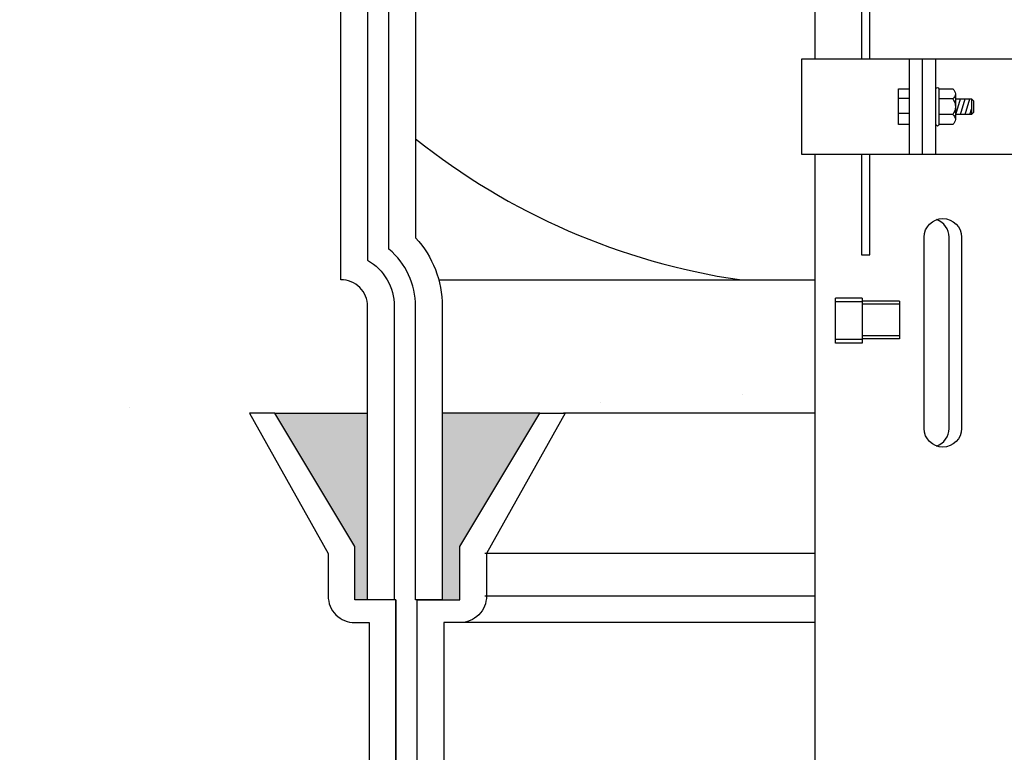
# Model space of a CAD drawing. Extents: x -169 to 7270, y -140 to 2984.
# Tile 246 of 256: x 1499.9 to 1509.12, y 918.59 to 925.46. Entities that reach past the tile are written whole.
import ezdxf

# ---------------------------------------------------------------- set-up
doc = ezdxf.new("R2010")
doc.units = 0
doc.header["$MEASUREMENT"] = 0
doc.header["$PDSIZE"] = 1
doc.layers.get('DEFPOINTS').update_dxf_attribs({"linetype": 'CONTINUOUS'})
for name, color, linetype in [('DIM', 3, 'CONTINUOUS'), ('FRP-COLLAR', 1, 'CONTINUOUS'), ('FRP-SUMP', 2, 'CONTINUOUS'), ('PEAGRAVEL-HATCH', 3, 'CONTINUOUS'), ('PROBE', 2, 'CONTINUOUS')]:
    doc.layers.add(name, color=color, linetype=linetype)
doc.styles.add('SIMPLEX', font='simplex')
doc.dimstyles.new('DIM64', dxfattribs={"dimscale": 64, "dimtxt": 0.09375, "dimasz": 0.09375, "dimexe": 0.0625, "dimexo": 0.0625, "dimgap": 0.046875, "dimtad": 1, "dimdec": 4, "dimzin": 3, "dimdsep": 46, "dimlunit": 4, "dimtxsty": 'SIMPLEX', "dimcen": 0, "dimclrd": 256, "dimclre": 256, "dimclrt": 256, "dimadec": 0, "dimazin": 0, "dimtfac": 1, "dimtdec": 4, "dimtmove": 0, "dimatfit": 3, "dimfxl": 1, "dimfrac": 2, "dimtolj": 1, "dimtzin": 0, "dimarcsym": 0})

# ---------------------------------------------------------------- blocks, each defined once
blk = doc.blocks.new('*D113')
at = {"layer": 'DEFPOINTS', "color": 0, "transparency": 16777216}
for p in [(1368.5472, 978.296), (2031.7725, 978.0147), (1368.5472, 700.5233)]:
    blk.add_point(p, dxfattribs=at)
at = {"layer": 'DIM', "lineweight": -2, "transparency": 16777216}
for p, q in [((1368.5472, 974.296), (1368.5472, 696.5233)), ((2031.7725, 974.0147), (2031.7725, 696.5233)), ((2025.7725, 700.5233), (1374.5472, 700.5233))]:
    blk.add_line(p, q, dxfattribs=at)
at = {"layer": 'DIM', "transparency": 16777216}
for points in [[(1374.5472, 701.5233), (1374.5472, 699.5233), (1368.5472, 700.5233)], [(2025.7725, 701.5233), (2025.7725, 699.5233), (2031.7725, 700.5233)]]:
    blk.add_solid(points, dxfattribs=at)
at = {"layer": 'DIM', "transparency": 16777216, "insert": (1700.1599, 708.0947), "char_height": 6, "attachment_point": 5, "style": 'SIMPLEX'}
blk.add_mtext('\\A1;55\'-3 1/4" (F.V. TANK SLAB)', dxfattribs=at)

msp = doc.modelspace()

# ---------------------------------------------------------------- hatches: boundary and pattern name
at = {"layer": 'FRP-SUMP'}
for points in [[(1502.28856, 921.77324), (1503.15777, 921.77324), (1503.15777, 920.02324), (1503.03856, 920.02324), (1503.03856, 920.52324)], [(1503.85777, 921.77324), (1504.77201, 921.77324), (1504.02201, 920.52324), (1504.02201, 920.02324), (1503.87201, 920.02324), (1503.85777, 920.02324)]]:
    msp.add_hatch(color=256, dxfattribs=at).paths.add_polyline_path(points)
at = {"layer": 'PEAGRAVEL-HATCH'}
h = msp.add_hatch(dxfattribs=at)
h.set_pattern_fill('AR-SAND', color=256, scale=7.5, style=0)
h.set_pattern_definition([(37.5, (1467.84, 921.773), (-0.4725, 14.4512), [0, -11.4, 0, -12.75, 0, -12.1875]), (7.5, (1467.84, 921.773), (13.2733, 21.166), [0, -6.15, 0, -10.275, 0, -3.9375]), (327.5, (1458.615, 921.773), (23.356, 0.0424), [0, -3.75, 0, -13.5, 0, -17.625]), (317.5, (1458.615, 921.773), (22.546, 6.5826), [0, -1.875, 0, -8.85, 0, -10.125])])
h.paths.add_polyline_path([(1530.75293, 945.77096), (1456.54912, 946.07721), (1467.83952, 921.77328), (1530.75293, 921.77328)])
h = msp.add_hatch(dxfattribs=at)
h.set_pattern_fill('AR-SAND', color=256, scale=7.5, style=0)
h.set_pattern_definition([(37.5, (1486.785, 921.773), (-0.4725, 14.451), [0, -11.4, 0, -12.75, 0, -12.1875]), (7.5, (1486.785, 921.773), (13.273, 21.166), [0, -6.15, 0, -10.275, 0, -3.9375]), (327.5, (1477.56, 921.773), (23.356, 0.0424), [0, -3.75, 0, -13.5, 0, -17.625]), (317.5, (1477.56, 921.773), (22.546, 6.583), [0, -1.875, 0, -8.85, 0, -10.125])])
edge = h.paths.add_edge_path()
edge.add_arc((1502.92183, 942.27096), 0.25, 270, 360)
edge.add_line((1503.17183, 942.27096), (1503.17183, 943.80737))
edge.add_line((1503.17183, 943.80737), (1503.03838, 943.80737))
edge.add_arc((1503.03838, 944.05737), 0.25, 180, 270, ccw=False)
edge.add_line((1502.78838, 944.05737), (1502.78838, 944.45572))
edge.add_line((1502.78838, 944.45572), (1502.05184, 945.77096))
edge.add_line((1502.05184, 945.77096), (1486.78523, 945.77096))
edge.add_line((1486.78523, 945.77096), (1486.78523, 921.77328))
edge.add_line((1486.78523, 921.77328), (1503.17183, 921.77328))
edge.add_line((1503.17183, 921.77328), (1503.17183, 922.77328))
edge.add_arc((1502.92183, 922.77328), 0.25, 0, 90)
edge.add_line((1502.92183, 923.02328), (1502.92183, 926.03839))
edge.add_line((1502.92183, 926.03839), (1502.42911, 926.03839))
edge.add_line((1502.42911, 926.03839), (1502.42911, 927.27589))
edge.add_line((1502.42911, 927.27589), (1501.40808, 927.27589))
edge.add_line((1501.40808, 927.27589), (1501.40808, 927.33776))
edge.add_line((1501.40808, 927.33776), (1501.3462, 927.33776))
edge.add_line((1501.3462, 927.33776), (1501.3462, 927.31796))
edge.add_line((1501.3462, 927.31796), (1500.8512, 927.31796))
edge.add_line((1500.8512, 927.31796), (1500.78933, 927.33776))
edge.add_line((1500.78933, 927.33776), (1500.78933, 927.27589))
edge.add_line((1500.78933, 927.27589), (1500.66558, 927.27589))
edge.add_line((1500.66558, 927.27589), (1500.66558, 927.33776))
edge.add_line((1500.66558, 927.33776), (1500.6037, 927.33776))
edge.add_line((1500.6037, 927.33776), (1500.6037, 927.31796))
edge.add_line((1500.6037, 927.31796), (1500.1087, 927.31796))
edge.add_line((1500.1087, 927.31796), (1500.04683, 927.33776))
edge.add_line((1500.04683, 927.33776), (1500.04683, 927.27589))
edge.add_line((1500.04683, 927.27589), (1499.92308, 927.27589))
edge.add_line((1499.92308, 927.27589), (1499.92308, 927.5962))
edge.add_line((1499.92308, 927.5962), (1489.50548, 927.5962))
edge.add_ellipse((1489.53546, 928.1912), major_axis=(0, -0.595), ratio=0.4792007, start_angle=180, end_angle=360, ccw=False)
edge.add_ellipse((1489.53546, 929.3812), major_axis=(0, -0.595), ratio=0.4792007, start_angle=-180, end_angle=0, ccw=False)
edge.add_line((1489.53546, 929.9762), (1499.92308, 929.9762))
edge.add_line((1499.92308, 929.9762), (1499.92308, 930.29651))
edge.add_line((1499.92308, 930.29651), (1500.0592, 930.29651))
edge.add_line((1500.0592, 930.29651), (1500.0592, 930.47011))
edge.add_arc((1500.09074, 930.4704), 0.03154, 90.524935, 180.524935, ccw=False)
edge.add_line((1500.09045, 930.50193), (1500.10907, 930.50193))
edge.add_arc((1500.10907, 930.51756), 0.01563, 269.998281, 347.402966)
edge.add_arc((1500.3562, 930.46233), 0.2376, 12.596713, 167.403307, ccw=False)
edge.add_arc((1500.60371, 930.51399), 0.01563, 179.401642, 294.702336)
edge.add_arc((1500.62166, 930.4704), 0.03154, 0.524935, 111.239353, ccw=False)
edge.add_line((1500.6532, 930.47068), (1500.6532, 930.29651))
edge.add_line((1500.6532, 930.29651), (1500.8017, 930.29651))
edge.add_line((1500.8017, 930.29651), (1500.8017, 930.47011))
edge.add_arc((1500.83324, 930.4704), 0.03154, 90.524935, 180.524935, ccw=False)
edge.add_line((1500.83295, 930.50193), (1500.85157, 930.50193))
edge.add_arc((1500.85157, 930.51756), 0.01563, 269.998281, 347.402966)
edge.add_arc((1501.0987, 930.46233), 0.2376, 12.596713, 167.403307, ccw=False)
edge.add_arc((1501.34621, 930.51399), 0.01562, 179.401642, 294.702336)
edge.add_arc((1501.36416, 930.4704), 0.03154, 0.524935, 111.239353, ccw=False)
edge.add_line((1501.3957, 930.47068), (1501.3957, 930.29651))
edge.add_line((1501.3957, 930.29651), (1502.42911, 930.29651))
edge.add_line((1502.42911, 930.29651), (1502.42911, 931.53401))
edge.add_line((1502.42911, 931.53401), (1502.92183, 931.53401))
edge.add_line((1502.92183, 931.53401), (1502.92183, 932.52282))
edge.add_line((1502.92183, 932.52282), (1502.30308, 932.52282))
edge.add_line((1502.30308, 932.52282), (1502.30308, 933.42001))
edge.add_line((1502.30308, 933.42001), (1502.17933, 933.42001))
edge.add_line((1502.17933, 933.42001), (1502.17933, 933.8329))
edge.add_line((1502.17933, 933.8329), (1501.66869, 933.8686))
edge.add_line((1501.66869, 933.8686), (1501.66869, 933.93048))
edge.add_line((1501.66869, 933.93048), (1501.60681, 933.93048))
edge.add_line((1501.60681, 933.93048), (1501.60681, 933.91464))
edge.add_line((1501.60681, 933.91464), (1501.11181, 933.91464))
edge.add_line((1501.11181, 933.91464), (1501.04994, 933.93048))
edge.add_line((1501.04994, 933.93048), (1501.04994, 933.8686))
edge.add_line((1501.04994, 933.8686), (1500.92619, 933.8686))
edge.add_line((1500.92619, 933.8686), (1500.92619, 934.26579))
edge.add_line((1500.92619, 934.26579), (1489.51597, 934.26579))
edge.add_ellipse((1489.53546, 934.51579), major_axis=(0, -0.25), ratio=0.4792007, start_angle=180, end_angle=360, ccw=False)
edge.add_ellipse((1489.53546, 935.01579), major_axis=(0, 0.25), ratio=0.4792007, start_angle=0, end_angle=180)
edge.add_ellipse((1489.53546, 935.01579), major_axis=(0, 0.25), ratio=0.4792007, start_angle=180, end_angle=360)
edge.add_line((1489.55496, 935.26579), (1500.92619, 935.26579))
edge.add_line((1500.92619, 935.26579), (1500.92619, 935.66298))
edge.add_line((1500.92619, 935.66298), (1501.06231, 935.66298))
edge.add_line((1501.06231, 935.66298), (1501.06231, 935.83262))
edge.add_arc((1501.09385, 935.8329), 0.03154, 90.525794, 180.525794, ccw=False)
edge.add_line((1501.09356, 935.86444), (1501.1128, 935.86444))
edge.add_arc((1501.1128, 935.87929), 0.01485, 270, 347.544043)
edge.add_arc((1501.35931, 935.82484), 0.2376, 12.455772, 167.544151, ccw=False)
edge.add_arc((1501.60615, 935.87536), 0.01485, 177.174659, 296.785729)
edge.add_arc((1501.62477, 935.8329), 0.03154, 0.525422, 112.222818, ccw=False)
edge.add_line((1501.65631, 935.83319), (1501.65631, 935.66211))
edge.add_line((1501.65631, 935.66211), (1502.17933, 935.69869))
edge.add_line((1502.17933, 935.69869), (1502.17933, 936.11157))
edge.add_line((1502.17933, 936.11157), (1502.30308, 936.11157))
edge.add_line((1502.30308, 936.11157), (1502.30308, 937.00876))
edge.add_line((1502.30308, 937.00876), (1502.92183, 937.00876))
edge.add_line((1502.92183, 937.00876), (1502.92183, 942.02096))

# ---------------------------------------------------------------- linework, layer by layer
at = {"layer": 'FRP-COLLAR', "color": 7, "linetype": 'Continuous'}
for p, q in [((1507.34702, 921.77328), (1504.99429, 921.77328)), ((1507.34702, 920.45804), (1504.25776, 920.45804)), ((1504.25776, 920.05969), (1507.34702, 920.05969)), ((1507.34702, 919.80969), (1504.00776, 919.80969))]:
    msp.add_line(p, q, dxfattribs=at)
at = {"layer": 'FRP-COLLAR'}
for points in [[(1503.42201, 915.52328), (1503.42201, 920.02328), (1503.42201, 917.52328), (1503.42201, 920.02328), (1503.42201, 917.52328), (1503.42201, 920.02328), (1503.17201, 920.02328), (1503.03856, 920.02328), (1503.03856, 920.52328), (1502.28856, 921.77328), (1502.05203, 921.77328), (1502.78856, 920.45804), (1502.78856, 920.05969, 0.4142136), (1503.03856, 919.80969), (1503.17201, 919.80969), (1503.17201, 915.52328)], [(1503.62201, 915.52328), (1503.62201, 920.02328), (1503.87201, 920.02328), (1504.02201, 920.02328), (1504.02201, 920.52328), (1504.77201, 921.77328), (1505.00854, 921.77328), (1504.27201, 920.45804), (1504.27201, 920.05969, -0.4142136), (1504.02201, 919.80969), (1503.87201, 919.80969), (1503.87201, 915.52328)]]:
    msp.add_lwpolyline(points, format="xyb", close=True, dxfattribs=at)
at = {"layer": 'FRP-SUMP', "color": 7}
msp.add_line((1503.82429, 923.02328), (1507.34702, 923.02328), dxfattribs=at)
at = {"layer": 'FRP-SUMP'}
for p, q in [((1502.28856, 921.77324), (1503.15777, 921.77324)), ((1504.77201, 921.77324), (1503.85777, 921.77324))]:
    msp.add_line(p, q, dxfattribs=at)
msp.add_lwpolyline([(1503.60777, 920.02324), (1503.60777, 922.77324, 0.2216709), (1503.35777, 923.30944), (1503.35777, 941.73473, 0.2216709), (1503.60777, 942.27093), (1503.60777, 944.02093), (1503.85777, 944.02093), (1504.00777, 944.02093), (1504.00777, 944.52093), (1504.75777, 945.77093), (1504.99431, 945.77093), (1504.25777, 944.45569), (1504.25777, 944.05734, -0.4142136), (1504.00777, 943.80734), (1503.85777, 943.80734), (1503.85777, 942.27093, -0.1877632), (1503.60777, 941.62866), (1503.60777, 923.41551, -0.1877632), (1503.85777, 922.77324), (1503.85777, 920.02324), (1503.60777, 920.02324)], format="xyb", close=True, dxfattribs=at)
msp.add_lwpolyline([(1503.15777, 941.83791), (1503.15777, 923.20626, -0.2679492), (1503.40777, 922.77324), (1503.40777, 920.02324), (1503.15777, 920.02324), (1503.15777, 922.77324, 0.4142136), (1502.90777, 923.02324), (1502.90777, 942.02093)], format="xyb", dxfattribs=at)
at = {"layer": 'FRP-SUMP', "color": 7}
msp.add_arc((1507.57506, 929.31878), 6.36447, 231.438905, 261.557052, dxfattribs=at)
at = {"layer": 'PROBE'}
for p, q in [((1508.23333, 924.19969), (1508.23333, 925.0886)), ((1508.35777, 924.19969), (1508.35777, 925.0886)), ((1508.48222, 924.19969), (1508.48222, 925.0886))]:
    msp.add_line(p, q, dxfattribs=at)
at = {"layer": 'PROBE', "color": 7}
for p, q in [((1508.66429, 924.76413), (1508.66429, 924.52415)), ((1508.13152, 924.72414), (1508.23333, 924.72414)), ((1508.63942, 924.71687), (1508.51, 924.71687)), ((1508.67001, 924.57142), (1508.71364, 924.71687)), ((1508.71364, 924.57142), (1508.75727, 924.71687)), ((1508.75727, 924.57142), (1508.8009, 924.71687)), ((1508.81545, 924.71687), (1508.81545, 924.57142)), ((1508.23333, 924.57869), (1508.13152, 924.57869)), ((1508.63942, 924.57142), (1508.51, 924.57142)), ((1508.8009, 924.57142), (1508.81545, 924.6199)), ((1508.60481, 921.62943), (1508.60481, 923.42077)), ((1507.54201, 922.42793), (1507.54201, 922.84964)), ((1507.78993, 922.84964), (1507.54201, 922.84964)), ((1507.78993, 922.81495), (1507.54201, 922.81495)), ((1507.78993, 922.84964), (1507.78993, 922.42793)), ((1508.14254, 922.82274), (1507.78993, 922.82274)), ((1508.14254, 922.79357), (1507.78993, 922.79357)), ((1508.14254, 922.82274), (1508.14254, 922.46817)), ((1507.78993, 922.46263), (1507.54201, 922.46263)), ((1507.78993, 922.42793), (1507.54201, 922.42793)), ((1508.14254, 922.49734), (1507.78993, 922.49734)), ((1508.14254, 922.46817), (1507.78993, 922.46817))]:
    msp.add_line(p, q, dxfattribs=at)
at = {"layer": 'PROBE'}
msp.add_lwpolyline([(1507.34702, 927.76091), (1507.34702, 925.0886)], dxfattribs=at)
at = {"layer": 'PROBE', "color": 7}
for points in [[(1507.86291, 925.0886), (1507.86291, 926.16178), (1507.78404, 926.16178), (1507.78404, 925.0886)], [(1508.23333, 924.47689), (1508.13152, 924.47689), (1508.13152, 924.8114), (1508.23333, 924.8114)], [(1508.66429, 924.71687), (1508.81545, 924.71687), (1508.83385, 924.69846), (1508.83385, 924.58983), (1508.81545, 924.57142), (1508.66429, 924.57142)], [(1507.78404, 924.19969), (1507.78404, 923.25486), (1507.86291, 923.25486), (1507.86291, 924.19969)]]:
    msp.add_lwpolyline(points, dxfattribs=at)
at = {"layer": 'PROBE'}
msp.add_lwpolyline([(1509.4932, 925.0886), (1507.22235, 925.0886), (1507.22235, 924.19969), (1509.4932, 924.19969)], close=True, dxfattribs=at)
at = {"layer": 'PROBE', "color": 7}
for points in [[(1508.48222, 924.8114, -1), (1508.51, 924.8114), (1508.51, 924.47689, -1), (1508.48222, 924.47689)], [(1508.37232, 921.62943), (1508.37232, 923.42077, -1), (1508.72252, 923.42077), (1508.72252, 921.62943, -1)]]:
    msp.add_lwpolyline(points, format="xyb", close=True, dxfattribs=at)
msp.add_lwpolyline([(1508.51, 924.8114), (1508.63942, 924.8114, -0.5260437), (1508.63942, 924.71687, -0.3419284), (1508.63942, 924.57142, -0.5260437), (1508.63942, 924.47689), (1508.51, 924.47689)], format="xyb", dxfattribs=at)
at = {"layer": 'PROBE'}
msp.add_lwpolyline([(1507.34702, 924.19969), (1507.34702, 917.70106, 0.4142136), (1507.5248, 917.52328), (1509.19075, 917.52328, 0.4142136), (1509.36853, 917.70106), (1509.36853, 924.19969)], format="xyb", dxfattribs=at)
at = {"layer": 'PROBE', "color": 7}
for centre, start, end in [((1508.42971, 923.42077), 0, 70.358966), ((1508.42971, 921.62943), 289.641034, 0)]:
    msp.add_arc(centre, 0.1751, start, end, dxfattribs=at)

# ---------------------------------------------------------------- dimensions: what is measured, and where the dimension line sits
at = {"layer": 'DIM'}
dim = msp.add_linear_dim(base=(1368.54722, 700.52328), p1=(2031.77254, 978.01471), p2=(1368.54722, 978.29596), angle=180, text='<> (F.V. TANK SLAB)', dimstyle='DIM64', dxfattribs=at)
dim.commit()
dim.dimension.update_dxf_attribs({"geometry": '*D113', "text_midpoint": (1700.15988, 708.09471)})

doc.saveas('drawing.dxf')
